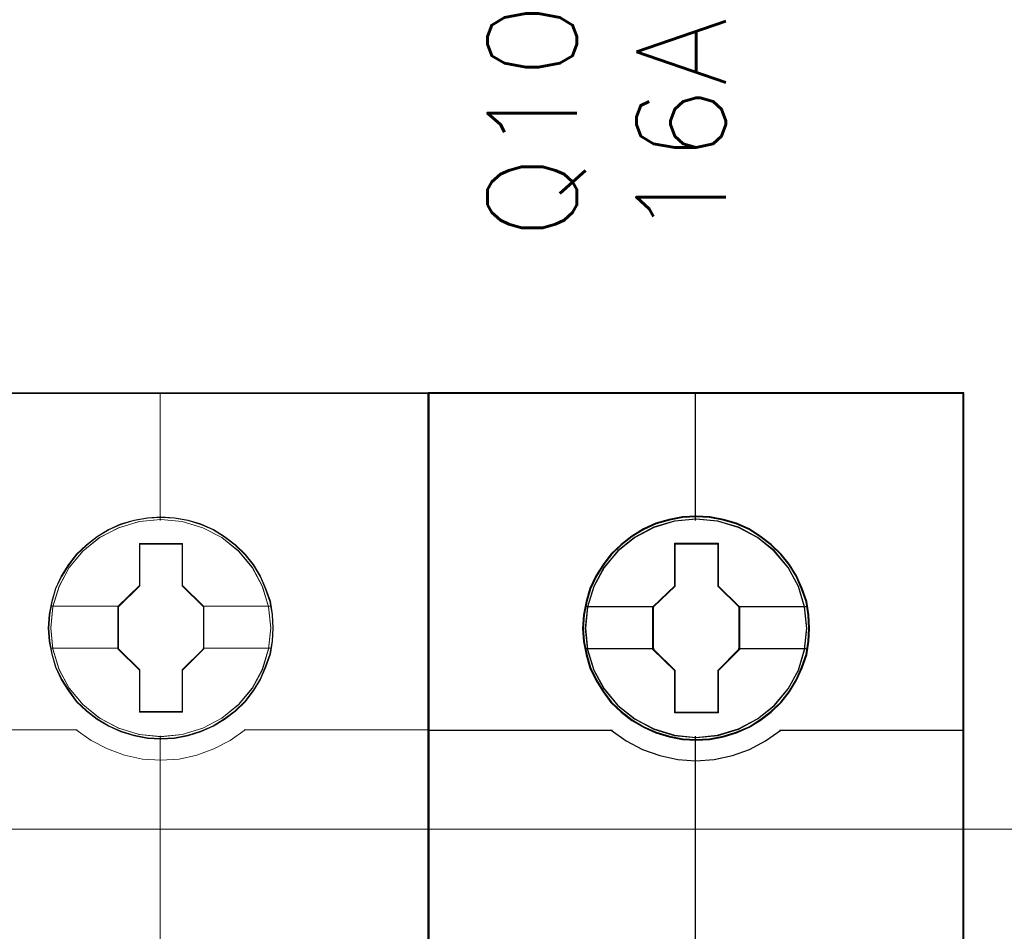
# Model space of a CAD drawing. Header units: millimetres. Extents: x 262469 to 275208, y -32539 to 9411.
# Tile 71 of 256: x 270141 to 270152, y -22472 to -22462. Entities that reach past the tile are written whole.
import ezdxf

# ---------------------------------------------------------------- set-up
doc = ezdxf.new("R2010")
doc.units = ezdxf.units.MM
doc.header["$LTSCALE"] = 100
doc.layers.get('0').update_dxf_attribs({"color": 8})
doc.layers.add('$ ele elektryka', color=1, linetype='Continuous', lineweight=30)
doc.layers.add('$ mp_ele', color=1, linetype='Continuous', lineweight=35)
doc.layers.add('45', color=8, linetype='Continuous')
doc.styles.get("Standard").update_dxf_attribs({"font": 'simplex.shx', "width": 0.8})

# ---------------------------------------------------------------- blocks, each defined once
blk = doc.blocks.new('*U2093')
at = {"layer": '45', "color": 7}
for points in [[(140.997038, -336.157809), (123.006423, -336.157809), (123.006423, -417.928022), (140.997038, -417.928022), (140.997038, -336.157809)], [(135.811508, -344.064537), (135.789163, -343.612502), (135.716543, -343.160466), (135.56013, -342.724969), (135.375786, -342.306009), (135.141166, -341.914612), (134.861857, -341.567317), (134.526686, -341.247585), (134.157997, -340.966441), (133.789309, -340.723885), (133.353587, -340.536456), (132.917865, -340.409665), (132.459798, -340.321463), (132.007317, -340.299413), (131.54925, -340.321463), (131.102355, -340.409665), (130.649874, -340.536456), (130.236496, -340.723885), (129.845464, -340.966441), (129.482362, -341.247585), (129.141604, -341.567317), (128.879054, -341.914612), (128.633262, -342.306009), (128.432159, -342.724969), (128.314849, -343.160466), (128.22547, -343.612502), (128.191953, -344.064537), (128.22547, -344.51106), (128.314849, -344.95207), (128.432159, -345.387568), (128.633262, -345.801015), (128.879054, -346.197924), (129.141604, -346.556245), (129.482362, -346.875977), (129.845464, -347.157121), (130.236496, -347.388651), (130.649874, -347.576081), (131.102355, -347.708384), (131.54925, -347.802098), (132.007317, -347.824149), (132.459798, -347.802098), (132.917865, -347.708384), (133.353587, -347.576081), (133.789309, -347.388651), (134.157997, -347.157121), (134.526686, -346.875977), (134.861857, -346.556245), (135.141166, -346.197924), (135.375786, -345.801015), (135.56013, -345.387568), (135.716543, -344.95207), (135.789163, -344.51106), (135.811508, -344.064537)], [(135.811508, -344.064537), (135.789163, -343.612502), (135.716543, -343.160466), (135.56013, -342.724969), (135.375786, -342.306009), (135.141166, -341.914612), (134.861857, -341.567317), (134.526686, -341.247585), (134.157997, -340.966441), (133.789309, -340.723885), (133.353587, -340.536456), (132.917865, -340.409665), (132.459798, -340.321463), (132.007317, -340.299413), (131.54925, -340.321463), (131.102355, -340.409665), (130.649874, -340.536456), (130.236496, -340.723885), (129.845464, -340.966441), (129.482362, -341.247585), (129.141604, -341.567317), (128.879054, -341.914612), (128.633262, -342.306009), (128.432159, -342.724969), (128.314849, -343.160466), (128.22547, -343.612502), (128.191953, -344.064537), (128.22547, -344.51106), (128.314849, -344.95207), (128.432159, -345.387568), (128.633262, -345.801015), (128.879054, -346.197924), (129.141604, -346.556245), (129.482362, -346.875977), (129.845464, -347.157121), (130.236496, -347.388651), (130.649874, -347.576081), (131.102355, -347.708384), (131.54925, -347.802098), (132.007317, -347.824149), (132.459798, -347.802098), (132.917865, -347.708384), (133.353587, -347.576081), (133.789309, -347.388651), (134.157997, -347.157121), (134.526686, -346.875977), (134.861857, -346.556245), (135.141166, -346.197924), (135.375786, -345.801015), (135.56013, -345.387568), (135.716543, -344.95207), (135.789163, -344.51106), (135.811508, -344.064537)], [(131.286677, -341.20605), (132.740747, -341.20605), (132.740747, -342.635409), (133.462145, -343.34181), (133.462145, -344.771168), (132.740747, -345.488607), (132.740747, -346.906928), (131.286677, -346.906928), (131.286677, -345.488607), (130.548371, -344.771168), (130.548371, -343.34181), (131.286677, -342.635409), (131.286677, -341.20605)], [(131.286677, -341.20605), (132.740747, -341.20605), (132.740747, -341.20605), (132.740747, -342.635409), (132.740747, -342.635409), (133.462145, -343.34181), (133.462145, -343.34181), (133.462145, -344.771168), (133.462145, -344.771168), (132.740747, -345.488607), (132.740747, -345.488607), (132.740747, -346.906928), (132.740747, -346.906928), (131.286677, -346.906928), (131.286677, -346.906928), (131.286677, -345.488607), (131.286677, -345.488607), (130.548371, -344.771168), (130.548371, -344.771168), (130.548371, -343.34181), (130.548371, -343.34181), (131.286677, -342.635409), (131.286677, -342.635409), (131.286677, -341.20605), (131.286677, -341.20605)], [(131.294483, -341.223689), (132.729188, -341.223689), (132.729188, -342.644202), (133.44098, -343.346232), (133.44098, -344.766746), (132.729188, -345.479745), (132.729188, -346.88929), (131.294483, -346.88929), (131.294483, -345.479745), (130.566009, -344.766746), (130.566009, -343.346232), (131.294483, -342.644202), (131.294483, -341.223689)]]:
    blk.add_lwpolyline(points, close=True, dxfattribs=at)
at = {"layer": '45', "color": 139}
for points in [[(140.997038, -336.157809), (123.006423, -336.157809), (123.006423, -417.928022), (140.997038, -417.928022), (140.997038, -336.157809)], [(135.790342, -344.064522), (135.768122, -343.615029), (135.695905, -343.165537), (135.540361, -342.732489), (135.357041, -342.315887), (135.123725, -341.926692), (134.845967, -341.58135), (134.512658, -341.263417), (134.146018, -340.983855), (133.779378, -340.742664), (133.346077, -340.556289), (132.912775, -340.430212), (132.457253, -340.342506), (132.007286, -340.320579), (131.551763, -340.342506), (131.107351, -340.430212), (130.657384, -340.556289), (130.246303, -340.742664), (129.857443, -340.983855), (129.496358, -341.263417), (129.157494, -341.58135), (128.896402, -341.926692), (128.651975, -342.315887), (128.45199, -342.732489), (128.335332, -343.165537), (128.246449, -343.615029), (128.213119, -344.064522), (128.246449, -344.508532), (128.335332, -344.947061), (128.45199, -345.380109), (128.651975, -345.79123), (128.896402, -346.185906), (129.157494, -346.542211), (129.496358, -346.860145), (129.857443, -347.139707), (130.246303, -347.369935), (130.657384, -347.55631), (131.107351, -347.687868), (131.551763, -347.781056), (132.007286, -347.802982), (132.457253, -347.781056), (132.912775, -347.687868), (133.346077, -347.55631), (133.779378, -347.369935), (134.146018, -347.139707), (134.512658, -346.860145), (134.845967, -346.542211), (135.123725, -346.185906), (135.357041, -345.79123), (135.540361, -345.380109), (135.695905, -344.947061), (135.768122, -344.508532), (135.790342, -344.064522)], [(135.723319, -344.065309), (135.645087, -343.343305), (135.438332, -342.659881), (135.097466, -342.026061), (134.628076, -341.469401), (134.069279, -341.011948), (133.426663, -340.675748), (132.728167, -340.4608), (132.001731, -340.394662), (131.275294, -340.4608), (130.576798, -340.675748), (129.93977, -341.011948), (129.375385, -341.469401), (128.905995, -342.026061), (128.565129, -342.659881), (128.358374, -343.343305), (128.280142, -344.065309), (128.358374, -344.781801), (128.565129, -345.470736), (128.905995, -346.099045), (129.375385, -346.655704), (129.93977, -347.107646), (130.576798, -347.449358), (131.275294, -347.658794), (132.001731, -347.735955), (132.728167, -347.658794), (133.426663, -347.449358), (134.069279, -347.107646), (134.628076, -346.655704), (135.097466, -346.099045), (135.438332, -345.470736), (135.645087, -344.781801), (135.723319, -344.065309)], [(135.716263, -344.059026), (135.643649, -343.342684), (135.436975, -342.659404), (135.090658, -342.020207), (134.632625, -341.463665), (134.068463, -341.011818), (133.420515, -340.670178), (132.722294, -340.460786), (131.996145, -340.394662), (131.275581, -340.460786), (130.582947, -340.670178), (129.934998, -341.011818), (129.370836, -341.463665), (128.912803, -342.020207), (128.566486, -342.659404), (128.354227, -343.342684), (128.287198, -344.059026), (128.354227, -344.775367), (128.566486, -345.464157), (128.912803, -346.092334), (129.370836, -346.654387), (129.934998, -347.106233), (130.582947, -347.442362), (131.275581, -347.657265), (131.996145, -347.728899), (132.722294, -347.657265), (133.420515, -347.442362), (134.068463, -347.106233), (134.632625, -346.654387), (135.090658, -346.092334), (135.436975, -345.464157), (135.643649, -344.775367), (135.716263, -344.059026)]]:
    blk.add_lwpolyline(points, close=True, dxfattribs=at)
at = {"layer": '45', "color": 59}
blk.add_lwpolyline([(140.975873, -336.178976), (123.027588, -336.178976), (123.027588, -417.910383), (140.975873, -417.910383), (140.975873, -336.178976)], close=True, dxfattribs=at)
at = {"layer": '45', "color": 139}
for points in [[(131.97351, -336.157809), (131.97351, -340.440523)], [(123.006423, -347.485483), (129.197311, -347.485483)], [(129.151453, -347.485483), (129.655119, -347.844786), (130.203556, -348.135651), (130.779974, -348.335264), (131.389971, -348.472142), (131.99437, -348.512064), (132.609963, -348.472142), (133.219959, -348.335264), (133.796377, -348.135651), (134.333622, -347.844786), (134.848481, -347.485483)], [(134.80615, -347.485483), (140.997038, -347.485483)], [(131.97351, -347.683038), (131.97351, -354.91497)]]:
    blk.add_lwpolyline(points, dxfattribs=at)
at = {"layer": '45', "color": 7}
for points in [[(128.266032, -343.32624), (130.590702, -343.32624)], [(133.416287, -343.32624), (135.737429, -343.32624)], [(128.266032, -344.744405), (130.590702, -344.744405)], [(133.416287, -344.744405), (135.737429, -344.744405)]]:
    blk.add_lwpolyline(points, dxfattribs=at)

msp = doc.modelspace()

# ---------------------------------------------------------------- linework, layer by layer
at = {"layer": '$ ele elektryka', "color": 7, "lineweight": 0}
for points in [[(270134.264, -22465.747), (270128.442, -22465.747), (270128.442, -22492.255), (270134.264, -22492.255), (270140.082, -22492.255), (270145.904, -22492.255), (270145.904, -22465.747), (270140.082, -22465.747), (270134.264, -22465.747)], [(270144.216, -22468.308), (270144.209, -22468.161), (270144.185, -22468.017), (270144.135, -22467.877), (270144.077, -22467.743), (270144.001, -22467.617), (270143.91, -22467.504), (270143.804, -22467.4), (270143.684, -22467.311), (270143.565, -22467.233), (270143.426, -22467.174), (270143.287, -22467.133), (270143.138, -22467.106), (270142.992, -22467.097), (270142.844, -22467.106), (270142.701, -22467.133), (270142.556, -22467.174), (270142.422, -22467.233), (270142.296, -22467.311), (270142.18, -22467.4), (270142.071, -22467.504), (270141.986, -22467.617), (270141.907, -22467.743), (270141.842, -22467.877), (270141.804, -22468.017), (270141.775, -22468.161), (270141.764, -22468.308), (270141.775, -22468.452), (270141.804, -22468.593), (270141.842, -22468.734), (270141.907, -22468.868), (270141.986, -22468.993), (270142.071, -22469.111), (270142.18, -22469.215), (270142.296, -22469.304), (270142.422, -22469.379), (270142.556, -22469.438), (270142.701, -22469.483), (270142.844, -22469.511), (270142.992, -22469.518), (270143.138, -22469.511), (270143.287, -22469.483), (270143.426, -22469.438), (270143.565, -22469.379), (270143.684, -22469.304), (270143.804, -22469.215), (270143.91, -22469.111), (270144.001, -22468.993), (270144.077, -22468.868), (270144.135, -22468.734), (270144.185, -22468.593), (270144.209, -22468.452), (270144.216, -22468.308)], [(270144.216, -22468.308), (270144.209, -22468.161), (270144.185, -22468.017), (270144.135, -22467.877), (270144.077, -22467.743), (270144.001, -22467.617), (270143.91, -22467.504), (270143.804, -22467.4), (270143.684, -22467.311), (270143.565, -22467.233), (270143.426, -22467.174), (270143.287, -22467.133), (270143.138, -22467.106), (270142.992, -22467.097), (270142.844, -22467.106), (270142.701, -22467.133), (270142.556, -22467.174), (270142.422, -22467.233), (270142.296, -22467.311), (270142.18, -22467.4), (270142.071, -22467.504), (270141.986, -22467.617), (270141.907, -22467.743), (270141.842, -22467.877), (270141.804, -22468.017), (270141.775, -22468.161), (270141.764, -22468.308), (270141.775, -22468.452), (270141.804, -22468.593), (270141.842, -22468.734), (270141.907, -22468.868), (270141.986, -22468.993), (270142.071, -22469.111), (270142.18, -22469.215), (270142.296, -22469.304), (270142.422, -22469.379), (270142.556, -22469.438), (270142.701, -22469.483), (270142.844, -22469.511), (270142.992, -22469.518), (270143.138, -22469.511), (270143.287, -22469.483), (270143.426, -22469.438), (270143.565, -22469.379), (270143.684, -22469.304), (270143.804, -22469.215), (270143.91, -22469.111), (270144.001, -22468.993), (270144.077, -22468.868), (270144.135, -22468.734), (270144.185, -22468.593), (270144.209, -22468.452), (270144.216, -22468.308)], [(270144.21, -22468.308), (270144.203, -22468.162), (270144.18, -22468.018), (270144.129, -22467.879), (270144.072, -22467.746), (270143.996, -22467.62), (270143.906, -22467.508), (270143.8, -22467.405), (270143.681, -22467.316), (270143.562, -22467.238), (270143.424, -22467.179), (270143.285, -22467.138), (270143.138, -22467.112), (270142.992, -22467.103), (270142.844, -22467.112), (270142.702, -22467.138), (270142.558, -22467.179), (270142.425, -22467.238), (270142.299, -22467.316), (270142.184, -22467.405), (270142.076, -22467.508), (270141.991, -22467.62), (270141.912, -22467.746), (270141.847, -22467.879), (270141.809, -22468.018), (270141.781, -22468.162), (270141.77, -22468.308), (270141.781, -22468.452), (270141.809, -22468.592), (270141.847, -22468.732), (270141.912, -22468.866), (270141.991, -22468.99), (270142.076, -22469.107), (270142.184, -22469.21), (270142.299, -22469.299), (270142.425, -22469.374), (270142.558, -22469.433), (270142.702, -22469.477), (270142.844, -22469.506), (270142.992, -22469.513), (270143.138, -22469.506), (270143.285, -22469.477), (270143.424, -22469.433), (270143.562, -22469.374), (270143.681, -22469.299), (270143.8, -22469.21), (270143.906, -22469.107), (270143.996, -22468.99), (270144.072, -22468.866), (270144.129, -22468.732), (270144.18, -22468.592), (270144.203, -22468.452), (270144.21, -22468.308)], [(270142.76, -22467.389), (270143.227, -22467.389), (270143.227, -22467.846), (270143.461, -22468.075), (270143.461, -22468.535), (270143.227, -22468.767), (270143.227, -22469.223), (270142.76, -22469.223), (270142.76, -22468.767), (270142.523, -22468.535), (270142.523, -22468.075), (270142.76, -22467.846), (270142.76, -22467.389)], [(270142.76, -22467.389), (270143.227, -22467.389), (270143.227, -22467.389), (270143.227, -22467.846), (270143.227, -22467.846), (270143.461, -22468.075), (270143.461, -22468.075), (270143.461, -22468.535), (270143.461, -22468.535), (270143.227, -22468.767), (270143.227, -22468.767), (270143.227, -22469.223), (270143.227, -22469.223), (270142.76, -22469.223), (270142.76, -22469.223), (270142.76, -22468.767), (270142.76, -22468.767), (270142.523, -22468.535), (270142.523, -22468.535), (270142.523, -22468.075), (270142.523, -22468.075), (270142.76, -22467.846), (270142.76, -22467.846), (270142.76, -22467.389), (270142.76, -22467.389)], [(270142.763, -22467.394), (270143.224, -22467.394), (270143.224, -22467.849), (270143.455, -22468.077), (270143.455, -22468.533), (270143.224, -22468.764), (270143.224, -22469.217), (270142.763, -22469.217), (270142.763, -22468.764), (270142.529, -22468.533), (270142.529, -22468.077), (270142.763, -22467.849), (270142.763, -22467.394)]]:
    msp.add_lwpolyline(points, close=True, dxfattribs=at)
at = {"layer": '$ ele elektryka', "color": 139, "lineweight": 0}
for points in [[(270134.264, -22465.747), (270128.442, -22465.747), (270128.442, -22492.255), (270134.264, -22492.255), (270140.082, -22492.255), (270145.904, -22492.255), (270145.904, -22465.747), (270140.082, -22465.747), (270134.264, -22465.747)], [(270134.266, -22465.752), (270128.448, -22465.752), (270128.448, -22492.251), (270134.266, -22492.251), (270140.08, -22492.251), (270145.898, -22492.251), (270145.898, -22465.752), (270140.08, -22465.752), (270134.266, -22465.752)], [(270144.189, -22468.308), (270144.165, -22468.076), (270144.098, -22467.854), (270143.988, -22467.649), (270143.836, -22467.468), (270143.657, -22467.322), (270143.449, -22467.215), (270143.223, -22467.147), (270142.99, -22467.125), (270142.757, -22467.147), (270142.531, -22467.215), (270142.325, -22467.322), (270142.144, -22467.468), (270141.994, -22467.649), (270141.882, -22467.854), (270141.815, -22468.076), (270141.791, -22468.308), (270141.815, -22468.538), (270141.882, -22468.762), (270141.994, -22468.963), (270142.144, -22469.144), (270142.325, -22469.29), (270142.531, -22469.399), (270142.757, -22469.469), (270142.99, -22469.492), (270143.223, -22469.469), (270143.449, -22469.399), (270143.657, -22469.29), (270143.836, -22469.144), (270143.988, -22468.963), (270144.098, -22468.762), (270144.165, -22468.538), (270144.189, -22468.308)], [(270144.189, -22468.306), (270144.163, -22468.074), (270144.096, -22467.853), (270143.986, -22467.649), (270143.838, -22467.469), (270143.655, -22467.322), (270143.447, -22467.215), (270143.223, -22467.146), (270142.99, -22467.124), (270142.755, -22467.146), (270142.532, -22467.215), (270142.324, -22467.322), (270142.142, -22467.469), (270141.993, -22467.649), (270141.883, -22467.853), (270141.814, -22468.074), (270141.793, -22468.306), (270141.814, -22468.536), (270141.883, -22468.76), (270141.993, -22468.963), (270142.142, -22469.143), (270142.324, -22469.29), (270142.532, -22469.399), (270142.755, -22469.467), (270142.99, -22469.49), (270143.223, -22469.467), (270143.447, -22469.399), (270143.655, -22469.29), (270143.838, -22469.143), (270143.986, -22468.963), (270144.096, -22468.76), (270144.163, -22468.536), (270144.189, -22468.306)]]:
    msp.add_lwpolyline(points, close=True, dxfattribs=at)
for points in [[(270142.983, -22465.747), (270142.983, -22467.135)], [(270138.08, -22469.419), (270142.081, -22469.419)], [(270142.068, -22469.419), (270142.233, -22469.533), (270142.409, -22469.626), (270142.595, -22469.694), (270142.791, -22469.736), (270142.99, -22469.747), (270143.189, -22469.736), (270143.383, -22469.694), (270143.569, -22469.626), (270143.747, -22469.533), (270143.91, -22469.419)], [(270143.897, -22469.419), (270145.904, -22469.419)], [(270142.983, -22469.482), (270142.983, -22471.825)]]:
    msp.add_lwpolyline(points, dxfattribs=at)
at = {"layer": '$ ele elektryka', "color": 7, "lineweight": 0}
for points in [[(270141.788, -22468.071), (270142.535, -22468.071)], [(270143.448, -22468.071), (270144.192, -22468.071)], [(270141.788, -22468.527), (270142.535, -22468.527)], [(270143.448, -22468.527), (270144.192, -22468.527)]]:
    msp.add_lwpolyline(points, dxfattribs=at)
at = {"layer": '$ mp_ele', "color": 7, "lineweight": 5, "ltscale": 2}
msp.add_lwpolyline([(270061.28, -22470.501), (270164.997, -22470.501)], dxfattribs=at)
msp.add_lwpolyline([(270061.28, -22470.501), (270164.997, -22470.501)], dxfattribs=at)

# ---------------------------------------------------------------- block references
ref = msp.add_blockref('*U2093', (270106.008, -22356.718), dxfattribs=dict(xscale=0.3243391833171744, yscale=0.3243391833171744, zscale=0.3243391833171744))
ref.add_attrib('Oznakowanie', 'Q10', (270147.523, -22464.074), dxfattribs={"height": 0.973, "rotation": 90, "flags": 2})
ref.add_attrib('Pr¹d znamionowy', '16A', (270149.145, -22464.074), dxfattribs={"height": 0.973, "rotation": 90, "flags": 2})

doc.saveas('drawing.dxf')
